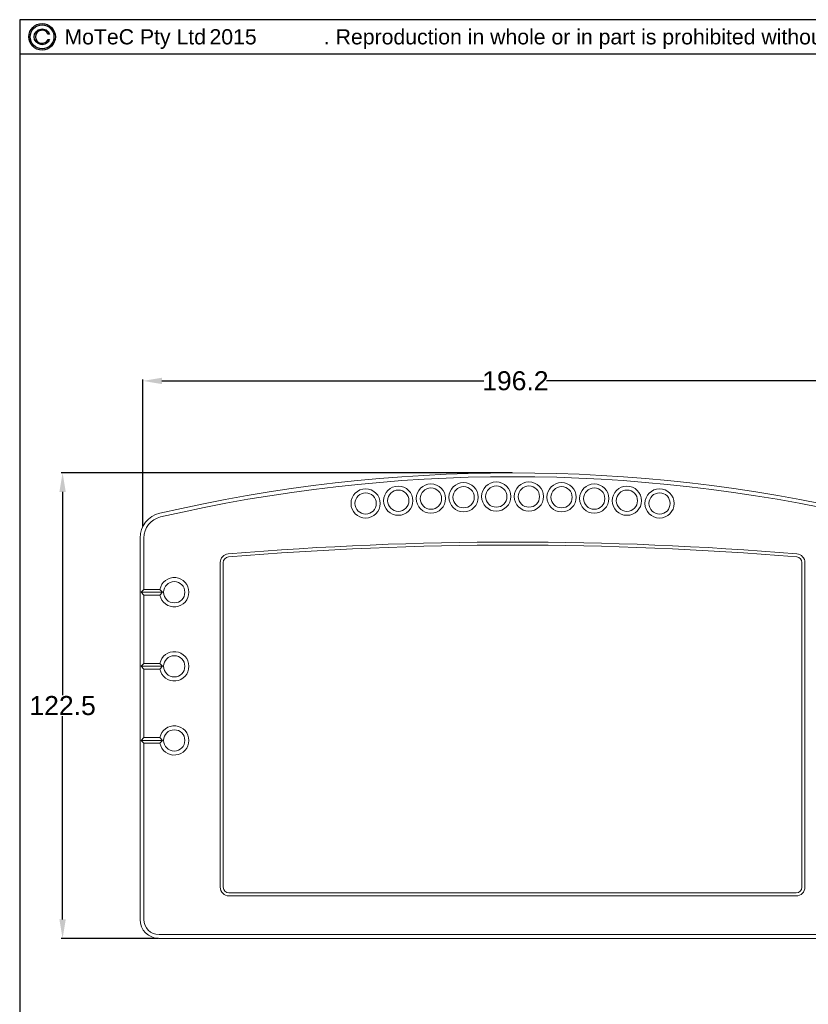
# Model space of a CAD drawing. Extents: x 0 to 283, y -70 to 196.
# Tile 2 of 30: x 0 to 104, y 66 to 196. Entities that reach past the tile are written whole.
import ezdxf
from ezdxf.enums import TextEntityAlignment as Align

# ---------------------------------------------------------------- set-up
doc = ezdxf.new("R2010")
doc.units = 0
doc.layers.get('0').update_dxf_attribs({"linetype": 'CONTINUOUS'})
doc.layers.get('DEFPOINTS').update_dxf_attribs({"linetype": 'CONTINUOUS'})
for name, color, linetype in [('BORDER', 3, 'CONTINUOUS'), ('BORDERTEXT', 7, 'CONTINUOUS'), ('DIM', 7, 'CONTINUOUS')]:
    doc.layers.add(name, color=color, linetype=linetype)
doc.layers.add('VISIBLE', color=255, linetype='CONTINUOUS', lineweight=0)
doc.styles.add('SANSSERIF', font='sanss___.ttf')
doc.dimstyles.get("Standard").update_dxf_attribs({"dimtxt": 0.18, "dimasz": 0.18, "dimexe": 0.18, "dimexo": 0.0625, "dimgap": 0.09, "dimtad": 0, "dimtih": 1, "dimtoh": 1, "dimdec": 1, "dimzin": 0, "dimdsep": 46, "dimtxsty": 'SANSSERIF', "dimcen": 0.09, "dimadec": 0, "dimazin": 0, "dimtfac": 1, "dimtdec": 1, "dimtofl": 0, "dimtmove": 0, "dimatfit": 3, "dimfxl": 1, "dimtolj": 1, "dimtzin": 0, "dimarcsym": 0})

# ---------------------------------------------------------------- blocks, each defined once
blk = doc.blocks.new('C_Copyright_logo-a')
blk.add_lwpolyline([(0.89, 0.4, 4.655546), (0.89, -0.4), (1.1, -0.4, -5.694743), (1.1, 0.4)], format="xyb", close=True)
for radius in [1.97, 1.77]:
    blk.add_circle((0, 0), radius)
blk = doc.blocks.new('Prof-A4_Motec_Mech_No-Billhead')
at = {"layer": 'BORDER'}
blk.add_lwpolyline([(0, 0), (283, 0), (283, 196), (0, 196)], close=True, dxfattribs=at)
blk.add_lwpolyline([(0, 191.5), (151.5, 191.5), (151.5, 196)], dxfattribs=at)
at = {"layer": 'BORDER', "xscale": 0.8864939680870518, "yscale": 0.8864939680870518, "zscale": 0.8864939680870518}
blk.add_blockref('C_Copyright_logo-a', (2.95, 193.75), dxfattribs=at)
at = {"layer": 'BORDER', "style": 'SANSSERIF'}
blk.add_text('MoTeC Pty Ltd                    . Reproduction in whole or in part is prohibited without written approval from MoTeC Pty Ltd.', height=2, dxfattribs=at).set_placement((5.9, 193.75), align=Align.MIDDLE_LEFT)
at = {"layer": 'BORDERTEXT', "style": 'SANSSERIF', "flags": 4}
blk.add_attdef('2011', (24.99, 192.75), '', height=2, dxfattribs=at)
at = {"layer": 'BORDERTEXT', "style": 'SANSSERIF'}
blk.add_attdef('-2011', (31.82, 192.75), '', height=2, dxfattribs=at)
at = {"layer": 'BORDERTEXT', "style": 'SANSSERIF', "flags": 4}
for tag, p in [('0.15', (214.38, 18.75)), ('0.5%%D', (229.57, 18.75))]:
    blk.add_attdef(tag, text='', height=2.5, dxfattribs=at).set_placement(p, align=Align.MIDDLE_LEFT)
blk.add_attdef('1:2', text='', height=2.5, dxfattribs=at).set_placement((252.64, 18.75), align=Align.MIDDLE)
at = {"layer": 'BORDERTEXT', "style": 'SANSSERIF'}
for tag, height, p in [('TITLE', 3, (193, 11.25)), ('1of1', 2.5, (248, 5.2)), ('SPU88888', 3.5, (270.5, 5.2)), ('22.12.2011', 2.5, (159.4, 3.75)), ('INT', 2.5, (213.24, 3.75)), ('A', 2.5, (232.48, 3.75))]:
    blk.add_attdef(tag, text='', height=height, dxfattribs=at).set_placement(p, align=Align.MIDDLE)
blk = doc.blocks.new('*D9')
at = {"layer": 'DEFPOINTS', "color": 0, "transparency": 16777216}
for p in [(114.32, 148.48), (16.22, 129.26), (114.32, 129.26)]:
    blk.add_point(p, dxfattribs=at)
at = {"layer": 'VISIBLE', "color": 0, "lineweight": -2, "transparency": 16777216}
for p, q in [((16.22, 129.33), (16.22, 148.66)), ((18.72, 148.48), (61.14, 148.48)), ((111.82, 148.48), (69.39, 148.48)), ((114.32, 129.33), (114.32, 148.66))]:
    blk.add_line(p, q, dxfattribs=at)
at = {"layer": 'VISIBLE', "color": 0, "transparency": 16777216}
for points in [[(18.72, 148.89), (18.72, 148.06), (16.22, 148.48)], [(111.82, 148.89), (111.82, 148.06), (114.32, 148.48)]]:
    blk.add_solid(points, dxfattribs=at)
at = {"layer": 'VISIBLE', "color": 0, "transparency": 16777216, "insert": (65.27, 148.48), "char_height": 2.5, "attachment_point": 5, "style": 'SANSSERIF'}
blk.add_mtext('\\A1;196.2', dxfattribs=at)
blk = doc.blocks.new('*D10')
at = {"layer": 'DEFPOINTS', "color": 0, "transparency": 16777216}
for p in [(5.65, 136.38), (64.9, 136.38), (18.35, 75.13)]:
    blk.add_point(p, dxfattribs=at)
at = {"layer": 'VISIBLE', "color": 0, "lineweight": -2, "transparency": 16777216}
for p, q in [((64.84, 136.38), (5.47, 136.38)), ((5.65, 133.88), (5.65, 107.13)), ((5.65, 77.63), (5.65, 104.37)), ((18.29, 75.13), (5.47, 75.13))]:
    blk.add_line(p, q, dxfattribs=at)
at = {"layer": 'VISIBLE', "color": 0, "transparency": 16777216}
for points in [[(5.23, 133.88), (6.07, 133.88), (5.65, 136.38)], [(5.23, 77.63), (6.07, 77.63), (5.65, 75.13)]]:
    blk.add_solid(points, dxfattribs=at)
at = {"layer": 'VISIBLE', "color": 0, "transparency": 16777216, "insert": (5.65, 105.75), "char_height": 2.5, "attachment_point": 5, "style": 'SANSSERIF'}
blk.add_mtext('\\A1;122.5', dxfattribs=at)

msp = doc.modelspace()

# ---------------------------------------------------------------- linework, layer by layer
at = {"layer": 'VISIBLE'}
for p, q in [((15.8536, 127.8055), (15.8536, 77.6257)), ((16.3536, 127.8055), (16.3536, 121.0507)), ((16.3536, 120.3007), (16.3536, 111.3007)), ((16.3536, 110.5507), (16.3536, 101.5507)), ((16.3536, 100.8007), (16.3536, 77.6257)), ((18.3536, 75.6257), (111.4536, 75.6257)), ((18.3536, 75.1257), (111.4536, 75.1257))]:
    msp.add_line(p, q, dxfattribs=at)
at = {"layer": 'VISIBLE', "linetype": 'Continuous'}
for p, q in [((16.3536, 121.0507), (15.9786, 120.6757)), ((18.8036, 120.6757), (15.9786, 120.6757)), ((15.9786, 120.6757), (16.3536, 120.3007)), ((18.4655, 121.0507), (16.3536, 121.0507)), ((18.8036, 120.6757), (18.4655, 121.0507)), ((18.4655, 120.3007), (18.8036, 120.6757)), ((18.4655, 120.3007), (16.3536, 120.3007)), ((16.3536, 111.3007), (15.9786, 110.9257)), ((18.8036, 110.9257), (15.9786, 110.9257)), ((15.9786, 110.9257), (16.3536, 110.5507)), ((18.4655, 111.3007), (16.3536, 111.3007)), ((18.4655, 110.5507), (16.3536, 110.5507)), ((18.8036, 110.9257), (18.4655, 111.3007)), ((18.4655, 110.5507), (18.8036, 110.9257)), ((16.3536, 101.5507), (15.9786, 101.1757)), ((18.8036, 101.1757), (15.9786, 101.1757)), ((15.9786, 101.1757), (16.3536, 100.8007)), ((18.4655, 101.5507), (16.3536, 101.5507)), ((18.8036, 101.1757), (18.4655, 101.5507)), ((18.4655, 100.8007), (18.8036, 101.1757)), ((18.4655, 100.8007), (16.3536, 100.8007))]:
    msp.add_line(p, q, dxfattribs=at)
for points in [[(103.4036, 124.5704, 0.39003957), (102.3492, 125.7164, 0.04164136), (27.458, 125.7164, 0.39003957), (26.4036, 124.5704), (26.4036, 81.8757, 0.41421356), (27.5536, 80.7257), (102.2536, 80.7257, 0.41421356), (103.4036, 81.8757)], [(103.0036, 124.5704, 0.39003957), (102.316, 125.3178, 0.04164136), (27.4913, 125.3178, 0.39003957), (26.8036, 124.5704), (26.8036, 81.8757, 0.41421356), (27.5536, 81.1257), (102.2536, 81.1257, 0.41421356), (103.0036, 81.8757)]]:
    msp.add_lwpolyline(points, format="xyb", close=True, dxfattribs=at)
for centre, radius in [((54.1536, 132.9907), 1.925), ((58.4536, 133.1731), 1.925), ((62.7536, 133.2643), 1.925), ((67.0536, 133.2643), 1.925), ((71.3536, 133.1731), 1.925), ((75.6536, 132.9907), 1.925), ((45.5536, 132.3509), 1.925), ((45.5536, 132.3509), 1.4), ((49.8536, 132.7167), 1.925), ((49.8536, 132.7167), 1.4), ((54.1536, 132.9907), 1.4), ((58.4536, 133.1731), 1.4), ((62.7536, 133.2643), 1.4), ((67.0536, 133.2643), 1.4), ((71.3536, 133.1731), 1.4), ((75.6536, 132.9907), 1.4), ((79.9536, 132.7167), 1.925), ((79.9536, 132.7167), 1.4), ((84.2536, 132.3509), 1.925), ((84.2536, 132.3509), 1.4), ((20.3536, 120.6757), 1.4), ((20.3536, 110.9257), 1.4), ((20.3536, 101.1757), 1.4)]:
    msp.add_circle(centre, radius, dxfattribs=at)
at = {"layer": 'VISIBLE'}
for centre, radius, start, end in [((64.9036, -69.6243), 206, 76.967015, 103.032985), ((64.9036, -69.6243), 205.5, 76.967015, 103.032985), ((19.2036, 127.8055), 3.35, 103.032985, 180), ((19.2036, 127.8055), 2.85, 103.032985, 180), ((18.3536, 77.6257), 2.5, 180, 270), ((18.3536, 77.6257), 2, 180, 270)]:
    msp.add_arc(centre, radius, start, end, dxfattribs=at)
at = {"layer": 'VISIBLE', "linetype": 'Continuous'}
for centre in [(20.3536, 120.6757), (20.3536, 110.9257), (20.3536, 101.1757)]:
    msp.add_arc(centre, 1.925, 191.233344, 168.766656, dxfattribs=at)

# ---------------------------------------------------------------- block references
at = {"layer": 'DIM'}
ref = msp.add_blockref('Prof-A4_Motec_Mech_No-Billhead', (0, 0), dxfattribs=at)
ref.add_attrib('2011', '2015', (24.9942, 192.75), dxfattribs={"layer": 'BORDERTEXT', "height": 2, "style": 'SANSSERIF'})

# ---------------------------------------------------------------- dimensions: what is measured, and where the dimension line sits
at = {"layer": 'VISIBLE'}
dim = msp.add_linear_dim(base=(114.3182, 148.4765), p1=(16.2182, 129.2638), p2=(114.3182, 129.2638), dimstyle='Standard', override={"dimtxt": 2.5, "dimasz": 2.5, "dimdec": 1, "dimlfac": 2}, dxfattribs=at)
dim.commit()
dim.dimension.update_dxf_attribs({"geometry": '*D9', "text_midpoint": (65.2682, 148.4765)})
dim = msp.add_linear_dim(base=(5.6511, 136.3757), p1=(18.3536, 75.1257), p2=(64.9036, 136.3757), angle=90, dimstyle='Standard', override={"dimtxt": 2.5, "dimasz": 2.5, "dimdec": 1, "dimlfac": 2}, dxfattribs=at)
dim.commit()
dim.dimension.update_dxf_attribs({"geometry": '*D10', "text_midpoint": (5.6511, 105.7507)})

doc.saveas('drawing.dxf')
